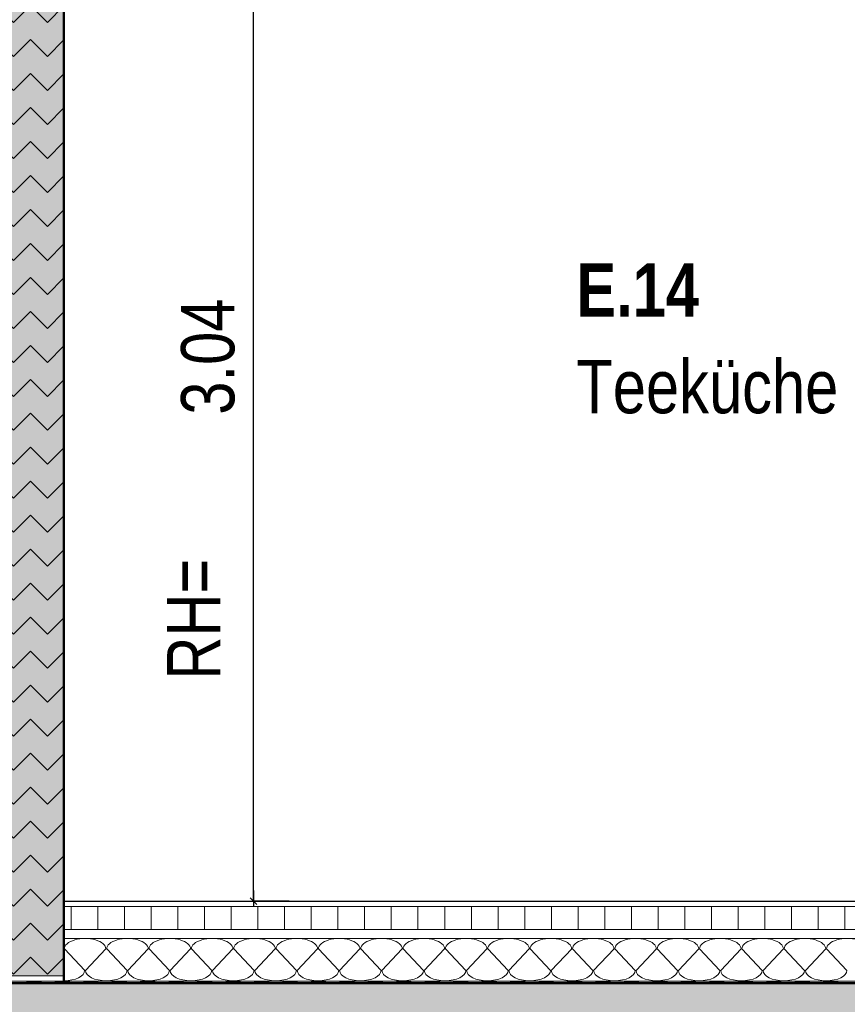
# Model space of a CAD drawing. Header units: metres. Extents: x 1316.5 to 1415.3, y -94.1 to -52.
# Tile 209 of 256: x 1373.1 to 1375.4, y -62.5 to -59.7. Entities that reach past the tile are written whole.
import ezdxf

# ---------------------------------------------------------------- set-up
doc = ezdxf.new("R2010")
doc.units = ezdxf.units.M
doc.header["$PDMODE"] = 65
doc.linetypes.add('AUSGEZOGEN', pattern=[0])
for name, color, linetype, lineweight in [('XR$11$Design', 4, 'AUSGEZOGEN', 13), ('XR$11$Türen', 3, 'AUSGEZOGEN', 18), ('XR$11$Wand', 1, 'AUSGEZOGEN', 50), ('XR$12$Maßlinie 1_50', 7, 'AUSGEZOGEN', 25), ('XR$12$Text 1_100', 3, 'AUSGEZOGEN', 18), ('XR$13$Design', 4, 'AUSGEZOGEN', 13), ('XR$13$Muster', 4, 'AUSGEZOGEN', 13), ('XR$13$Schraffur', 4, 'AUSGEZOGEN', 13), ('XR$13$Wand', 1, 'AUSGEZOGEN', 50), ('XR$14$STANDARD_1', 7, 'AUSGEZOGEN', 25)]:
    doc.layers.add(name, color=color, linetype=linetype, lineweight=lineweight)
doc.styles.add('ARIAL', font='arial.ttf')
doc.dimstyles.new('DIMSTYLE_49', dxfattribs={"dimtxt": 0.15, "dimasz": 0.03, "dimexe": 0, "dimexo": 0, "dimgap": 0.075, "dimtad": 2, "dimrnd": 0.005, "dimzin": 4, "dimdsep": 46, "dimtxsty": 'ARIAL', "dimblk1": 'ALL_ML_STRICH', "dimblk2": 'ALL_ML_STRICH', "dimsah": 1, "dimcen": 0, "dimclrd": 3, "dimclre": 3, "dimclrt": 3, "dimadec": 0, "dimazin": 0, "dimtfac": 1, "dimtdec": 0, "dimtix": 1, "dimtmove": 2, "dimatfit": 3, "dimfxl": 0, "dimtzin": 0, "dimlwd": 0, "dimlwe": 25, "dimarcsym": 0})
doc.dimstyles.new('DIMSTYLE_54', dxfattribs={"dimtxt": 0.125, "dimasz": 0.15, "dimexe": 0, "dimexo": 0, "dimgap": 0.0625, "dimtad": 2, "dimrnd": 0.005, "dimzin": 4, "dimdsep": 46, "dimtxsty": 'ARIAL', "dimblk1": 'ALL_ML_KREIS', "dimblk2": 'ALL_ML_KREIS', "dimsah": 1, "dimcen": 0, "dimclrd": 3, "dimclre": 3, "dimclrt": 3, "dimadec": 0, "dimazin": 0, "dimtfac": 1, "dimtdec": 0, "dimtix": 1, "dimtmove": 2, "dimatfit": 3, "dimfxl": 0, "dimtzin": 0, "dimlwd": 0, "dimlwe": 25, "dimarcsym": 0})
doc.dimstyles.new('DIMSTYLE_55', dxfattribs={"dimtxt": 0.125, "dimasz": 0.15, "dimexe": 0, "dimexo": 0, "dimgap": 0.0625, "dimtad": 2, "dimdec": 1, "dimlfac": 100, "dimrnd": 0.5, "dimzin": 4, "dimdsep": 46, "dimtxsty": 'ARIAL', "dimblk1": 'ALL_ML_KREIS', "dimblk2": 'ALL_ML_KREIS', "dimsah": 1, "dimcen": 0, "dimclrd": 3, "dimclre": 3, "dimclrt": 3, "dimadec": 0, "dimazin": 0, "dimtfac": 1, "dimtdec": 0, "dimtix": 1, "dimtmove": 2, "dimatfit": 3, "dimfxl": 0, "dimtvp": 1.2, "dimtzin": 0, "dimlwd": 0, "dimlwe": 25, "dimarcsym": 0})
doc.dimstyles.new('DIMSTYLE_59', dxfattribs={"dimtxt": 0.175, "dimasz": 0.15, "dimexe": 0, "dimexo": 0, "dimgap": 0.0875, "dimtad": 2, "dimrnd": 0.005, "dimzin": 4, "dimdsep": 46, "dimtxsty": 'ARIAL', "dimblk1": 'ALL_ML_KREIS', "dimblk2": 'ALL_ML_KREIS', "dimsah": 1, "dimcen": 0, "dimclrd": 3, "dimclre": 3, "dimclrt": 3, "dimadec": 0, "dimazin": 0, "dimtfac": 1, "dimtdec": 0, "dimtix": 1, "dimtmove": 2, "dimatfit": 3, "dimfxl": 0, "dimtzin": 0, "dimlwd": 0, "dimlwe": 25, "dimarcsym": 0})

# ---------------------------------------------------------------- blocks, each defined once
blk = doc.blocks.new('MUSTERELEMENT_74')
at = {"layer": 'XR$11$Design', "color": 4, "linetype": 'AUSGEZOGEN', "lineweight": 13, "transparency": 33554687}
for p, q in [((1373.0458, -62.4497), (1373.1258, -62.4497)), ((1373.0458, -62.4547), (1373.1258, -62.4547)), ((1373.1258, -62.4497), (1373.2057, -62.4497)), ((1373.1258, -62.4497), (1373.1258, -62.4547)), ((1373.1258, -62.4497), (1373.1258, -62.4547)), ((1373.1258, -62.4507), (1373.1657, -62.4507)), ((1373.1258, -62.4517), (1373.1657, -62.4517)), ((1373.1258, -62.4527), (1373.1657, -62.4527)), ((1373.1258, -62.4537), (1373.1657, -62.4537)), ((1373.1258, -62.4547), (1373.2057, -62.4547)), ((1373.1657, -62.4497), (1373.1657, -62.4547)), ((1373.2057, -62.4497), (1373.2857, -62.4497)), ((1373.2057, -62.4497), (1373.2057, -62.4547)), ((1373.2057, -62.4497), (1373.2057, -62.4547)), ((1373.2057, -62.4507), (1373.2457, -62.4507)), ((1373.2057, -62.4517), (1373.2457, -62.4517)), ((1373.2057, -62.4527), (1373.2457, -62.4527)), ((1373.2057, -62.4537), (1373.2457, -62.4537)), ((1373.2057, -62.4547), (1373.2857, -62.4547)), ((1373.2457, -62.4497), (1373.2457, -62.4547)), ((1373.2857, -62.4497), (1373.3657, -62.4497)), ((1373.2857, -62.4497), (1373.2857, -62.4547)), ((1373.2857, -62.4497), (1373.2857, -62.4547)), ((1373.2857, -62.4507), (1373.3257, -62.4507)), ((1373.2857, -62.4517), (1373.3257, -62.4517)), ((1373.2857, -62.4527), (1373.3257, -62.4527)), ((1373.2857, -62.4537), (1373.3257, -62.4537)), ((1373.2857, -62.4547), (1373.3657, -62.4547)), ((1373.3257, -62.4497), (1373.3257, -62.4547)), ((1373.3657, -62.4497), (1373.4456, -62.4497)), ((1373.3657, -62.4497), (1373.3657, -62.4547)), ((1373.3657, -62.4497), (1373.3657, -62.4547)), ((1373.3657, -62.4507), (1373.4057, -62.4507)), ((1373.3657, -62.4517), (1373.4057, -62.4517)), ((1373.3657, -62.4527), (1373.4057, -62.4527)), ((1373.3657, -62.4537), (1373.4057, -62.4537)), ((1373.3657, -62.4547), (1373.4456, -62.4547)), ((1373.4057, -62.4497), (1373.4057, -62.4547)), ((1373.4456, -62.4497), (1373.5256, -62.4497)), ((1373.4456, -62.4497), (1373.4456, -62.4547)), ((1373.4456, -62.4497), (1373.4456, -62.4547)), ((1373.4456, -62.4507), (1373.4856, -62.4507)), ((1373.4456, -62.4517), (1373.4856, -62.4517)), ((1373.4456, -62.4527), (1373.4856, -62.4527)), ((1373.4456, -62.4537), (1373.4856, -62.4537)), ((1373.4456, -62.4547), (1373.5256, -62.4547)), ((1373.4856, -62.4497), (1373.4856, -62.4547)), ((1373.5256, -62.4497), (1373.6056, -62.4497)), ((1373.5256, -62.4497), (1373.5256, -62.4547)), ((1373.5256, -62.4497), (1373.5256, -62.4547)), ((1373.5256, -62.4507), (1373.5656, -62.4507)), ((1373.5256, -62.4517), (1373.5656, -62.4517)), ((1373.5256, -62.4527), (1373.5656, -62.4527)), ((1373.5256, -62.4537), (1373.5656, -62.4537)), ((1373.5256, -62.4547), (1373.6056, -62.4547)), ((1373.5656, -62.4497), (1373.5656, -62.4547)), ((1373.6056, -62.4497), (1373.6856, -62.4497)), ((1373.6056, -62.4497), (1373.6056, -62.4547)), ((1373.6056, -62.4497), (1373.6056, -62.4547)), ((1373.6056, -62.4507), (1373.6456, -62.4507)), ((1373.6056, -62.4517), (1373.6456, -62.4517)), ((1373.6056, -62.4527), (1373.6456, -62.4527)), ((1373.6056, -62.4537), (1373.6456, -62.4537)), ((1373.6056, -62.4547), (1373.6856, -62.4547)), ((1373.6456, -62.4497), (1373.6456, -62.4547)), ((1373.6856, -62.4497), (1373.7655, -62.4497)), ((1373.6856, -62.4497), (1373.6856, -62.4547)), ((1373.6856, -62.4497), (1373.6856, -62.4547)), ((1373.6856, -62.4507), (1373.7255, -62.4507)), ((1373.6856, -62.4517), (1373.7255, -62.4517)), ((1373.6856, -62.4527), (1373.7255, -62.4527)), ((1373.6856, -62.4537), (1373.7255, -62.4537)), ((1373.6856, -62.4547), (1373.7655, -62.4547)), ((1373.7255, -62.4497), (1373.7255, -62.4547)), ((1373.7655, -62.4497), (1373.8455, -62.4497)), ((1373.7655, -62.4497), (1373.7655, -62.4547)), ((1373.7655, -62.4497), (1373.7655, -62.4547)), ((1373.7655, -62.4507), (1373.8055, -62.4507)), ((1373.7655, -62.4517), (1373.8055, -62.4517)), ((1373.7655, -62.4527), (1373.8055, -62.4527)), ((1373.7655, -62.4537), (1373.8055, -62.4537)), ((1373.7655, -62.4547), (1373.8455, -62.4547)), ((1373.8055, -62.4497), (1373.8055, -62.4547)), ((1373.8455, -62.4497), (1373.9255, -62.4497)), ((1373.8455, -62.4497), (1373.8455, -62.4547)), ((1373.8455, -62.4497), (1373.8455, -62.4547)), ((1373.8455, -62.4507), (1373.8855, -62.4507)), ((1373.8455, -62.4517), (1373.8855, -62.4517)), ((1373.8455, -62.4527), (1373.8855, -62.4527)), ((1373.8455, -62.4537), (1373.8855, -62.4537)), ((1373.8455, -62.4547), (1373.9255, -62.4547)), ((1373.8855, -62.4497), (1373.8855, -62.4547)), ((1373.9255, -62.4497), (1374.0054, -62.4497)), ((1373.9255, -62.4497), (1373.9255, -62.4547)), ((1373.9255, -62.4497), (1373.9255, -62.4547)), ((1373.9255, -62.4507), (1373.9655, -62.4507)), ((1373.9255, -62.4517), (1373.9655, -62.4517)), ((1373.9255, -62.4527), (1373.9655, -62.4527)), ((1373.9255, -62.4537), (1373.9655, -62.4537)), ((1373.9255, -62.4547), (1374.0054, -62.4547)), ((1373.9655, -62.4497), (1373.9655, -62.4547)), ((1374.0054, -62.4497), (1374.0854, -62.4497)), ((1374.0054, -62.4497), (1374.0054, -62.4547)), ((1374.0054, -62.4497), (1374.0054, -62.4547)), ((1374.0054, -62.4507), (1374.0454, -62.4507)), ((1374.0054, -62.4517), (1374.0454, -62.4517)), ((1374.0054, -62.4527), (1374.0454, -62.4527)), ((1374.0054, -62.4537), (1374.0454, -62.4537)), ((1374.0054, -62.4547), (1374.0854, -62.4547)), ((1374.0454, -62.4497), (1374.0454, -62.4547)), ((1374.0854, -62.4497), (1374.1654, -62.4497)), ((1374.0854, -62.4497), (1374.0854, -62.4547)), ((1374.0854, -62.4497), (1374.0854, -62.4547)), ((1374.0854, -62.4507), (1374.1254, -62.4507)), ((1374.0854, -62.4517), (1374.1254, -62.4517)), ((1374.0854, -62.4527), (1374.1254, -62.4527)), ((1374.0854, -62.4537), (1374.1254, -62.4537)), ((1374.0854, -62.4547), (1374.1654, -62.4547)), ((1374.1254, -62.4497), (1374.1254, -62.4547)), ((1374.1654, -62.4497), (1374.2454, -62.4497)), ((1374.1654, -62.4497), (1374.1654, -62.4547)), ((1374.1654, -62.4497), (1374.1654, -62.4547)), ((1374.1654, -62.4507), (1374.2054, -62.4507)), ((1374.1654, -62.4517), (1374.2054, -62.4517)), ((1374.1654, -62.4527), (1374.2054, -62.4527)), ((1374.1654, -62.4537), (1374.2054, -62.4537)), ((1374.1654, -62.4547), (1374.2454, -62.4547)), ((1374.2054, -62.4497), (1374.2054, -62.4547)), ((1374.2454, -62.4497), (1374.3253, -62.4497)), ((1374.2454, -62.4497), (1374.2454, -62.4547)), ((1374.2454, -62.4497), (1374.2454, -62.4547)), ((1374.2454, -62.4507), (1374.2853, -62.4507)), ((1374.2454, -62.4517), (1374.2853, -62.4517)), ((1374.2454, -62.4527), (1374.2853, -62.4527)), ((1374.2454, -62.4537), (1374.2853, -62.4537)), ((1374.2454, -62.4547), (1374.3253, -62.4547)), ((1374.2853, -62.4497), (1374.2853, -62.4547)), ((1374.3253, -62.4497), (1374.4053, -62.4497)), ((1374.3253, -62.4497), (1374.3253, -62.4547)), ((1374.3253, -62.4497), (1374.3253, -62.4547)), ((1374.3253, -62.4507), (1374.3653, -62.4507)), ((1374.3253, -62.4517), (1374.3653, -62.4517)), ((1374.3253, -62.4527), (1374.3653, -62.4527)), ((1374.3253, -62.4537), (1374.3653, -62.4537)), ((1374.3253, -62.4547), (1374.4053, -62.4547)), ((1374.3653, -62.4497), (1374.3653, -62.4547)), ((1374.4053, -62.4497), (1374.4853, -62.4497)), ((1374.4053, -62.4497), (1374.4053, -62.4547)), ((1374.4053, -62.4497), (1374.4053, -62.4547)), ((1374.4053, -62.4507), (1374.4453, -62.4507)), ((1374.4053, -62.4517), (1374.4453, -62.4517)), ((1374.4053, -62.4527), (1374.4453, -62.4527)), ((1374.4053, -62.4537), (1374.4453, -62.4537)), ((1374.4053, -62.4547), (1374.4853, -62.4547)), ((1374.4453, -62.4497), (1374.4453, -62.4547)), ((1374.4853, -62.4497), (1374.5652, -62.4497)), ((1374.4853, -62.4497), (1374.4853, -62.4547)), ((1374.4853, -62.4497), (1374.4853, -62.4547)), ((1374.4853, -62.4507), (1374.5252, -62.4507)), ((1374.4853, -62.4517), (1374.5252, -62.4517)), ((1374.4853, -62.4527), (1374.5252, -62.4527)), ((1374.4853, -62.4537), (1374.5252, -62.4537)), ((1374.4853, -62.4547), (1374.5652, -62.4547)), ((1374.5252, -62.4497), (1374.5252, -62.4547)), ((1374.5652, -62.4497), (1374.6452, -62.4497)), ((1374.5652, -62.4497), (1374.5652, -62.4547)), ((1374.5652, -62.4497), (1374.5652, -62.4547)), ((1374.5652, -62.4507), (1374.6052, -62.4507)), ((1374.5652, -62.4517), (1374.6052, -62.4517)), ((1374.5652, -62.4527), (1374.6052, -62.4527)), ((1374.5652, -62.4537), (1374.6052, -62.4537)), ((1374.5652, -62.4547), (1374.6452, -62.4547)), ((1374.6052, -62.4497), (1374.6052, -62.4547)), ((1374.6452, -62.4497), (1374.7252, -62.4497)), ((1374.6452, -62.4497), (1374.6452, -62.4547)), ((1374.6452, -62.4497), (1374.6452, -62.4547)), ((1374.6452, -62.4507), (1374.6852, -62.4507)), ((1374.6452, -62.4517), (1374.6852, -62.4517)), ((1374.6452, -62.4527), (1374.6852, -62.4527)), ((1374.6452, -62.4537), (1374.6852, -62.4537)), ((1374.6452, -62.4547), (1374.7252, -62.4547)), ((1374.6852, -62.4497), (1374.6852, -62.4547)), ((1374.7252, -62.4497), (1374.8051, -62.4497)), ((1374.7252, -62.4497), (1374.7252, -62.4547)), ((1374.7252, -62.4497), (1374.7252, -62.4547)), ((1374.7252, -62.4507), (1374.7652, -62.4507)), ((1374.7252, -62.4517), (1374.7652, -62.4517)), ((1374.7252, -62.4527), (1374.7652, -62.4527)), ((1374.7252, -62.4537), (1374.7652, -62.4537)), ((1374.7252, -62.4547), (1374.8051, -62.4547)), ((1374.7652, -62.4497), (1374.7652, -62.4547)), ((1374.8051, -62.4497), (1374.8851, -62.4497)), ((1374.8051, -62.4497), (1374.8051, -62.4547)), ((1374.8051, -62.4497), (1374.8051, -62.4547)), ((1374.8051, -62.4507), (1374.8451, -62.4507)), ((1374.8051, -62.4517), (1374.8451, -62.4517)), ((1374.8051, -62.4527), (1374.8451, -62.4527)), ((1374.8051, -62.4537), (1374.8451, -62.4537)), ((1374.8051, -62.4547), (1374.8851, -62.4547)), ((1374.8451, -62.4497), (1374.8451, -62.4547)), ((1374.8851, -62.4497), (1374.9651, -62.4497)), ((1374.8851, -62.4497), (1374.8851, -62.4547)), ((1374.8851, -62.4497), (1374.8851, -62.4547)), ((1374.8851, -62.4507), (1374.9251, -62.4507)), ((1374.8851, -62.4517), (1374.9251, -62.4517)), ((1374.8851, -62.4527), (1374.9251, -62.4527)), ((1374.8851, -62.4537), (1374.9251, -62.4537)), ((1374.8851, -62.4547), (1374.9651, -62.4547)), ((1374.9251, -62.4497), (1374.9251, -62.4547)), ((1374.9651, -62.4497), (1375.0451, -62.4497)), ((1374.9651, -62.4497), (1374.9651, -62.4547)), ((1374.9651, -62.4497), (1374.9651, -62.4547)), ((1374.9651, -62.4507), (1375.0051, -62.4507)), ((1374.9651, -62.4517), (1375.0051, -62.4517)), ((1374.9651, -62.4527), (1375.0051, -62.4527)), ((1374.9651, -62.4537), (1375.0051, -62.4537)), ((1374.9651, -62.4547), (1375.0451, -62.4547)), ((1375.0051, -62.4497), (1375.0051, -62.4547)), ((1375.0451, -62.4497), (1375.125, -62.4497)), ((1375.0451, -62.4497), (1375.0451, -62.4547)), ((1375.0451, -62.4497), (1375.0451, -62.4547)), ((1375.0451, -62.4507), (1375.085, -62.4507)), ((1375.0451, -62.4517), (1375.085, -62.4517)), ((1375.0451, -62.4527), (1375.085, -62.4527)), ((1375.0451, -62.4537), (1375.085, -62.4537)), ((1375.0451, -62.4547), (1375.125, -62.4547)), ((1375.085, -62.4497), (1375.085, -62.4547)), ((1375.125, -62.4497), (1375.205, -62.4497)), ((1375.125, -62.4497), (1375.125, -62.4547)), ((1375.125, -62.4497), (1375.125, -62.4547)), ((1375.125, -62.4507), (1375.165, -62.4507)), ((1375.125, -62.4517), (1375.165, -62.4517)), ((1375.125, -62.4527), (1375.165, -62.4527)), ((1375.125, -62.4537), (1375.165, -62.4537)), ((1375.125, -62.4547), (1375.205, -62.4547)), ((1375.165, -62.4497), (1375.165, -62.4547)), ((1375.205, -62.4497), (1375.285, -62.4497)), ((1375.205, -62.4497), (1375.205, -62.4547)), ((1375.205, -62.4497), (1375.205, -62.4547)), ((1375.205, -62.4507), (1375.245, -62.4507)), ((1375.205, -62.4517), (1375.245, -62.4517)), ((1375.205, -62.4527), (1375.245, -62.4527)), ((1375.205, -62.4537), (1375.245, -62.4537)), ((1375.205, -62.4547), (1375.285, -62.4547)), ((1375.245, -62.4497), (1375.245, -62.4547)), ((1375.285, -62.4497), (1375.3649, -62.4497)), ((1375.285, -62.4497), (1375.285, -62.4547)), ((1375.285, -62.4497), (1375.285, -62.4547)), ((1375.285, -62.4507), (1375.325, -62.4507)), ((1375.285, -62.4517), (1375.325, -62.4517)), ((1375.285, -62.4527), (1375.325, -62.4527)), ((1375.285, -62.4537), (1375.325, -62.4537)), ((1375.285, -62.4547), (1375.3649, -62.4547)), ((1375.325, -62.4497), (1375.325, -62.4547)), ((1375.3649, -62.4497), (1375.4449, -62.4497)), ((1375.3649, -62.4497), (1375.3649, -62.4547)), ((1375.3649, -62.4497), (1375.3649, -62.4547)), ((1375.3649, -62.4507), (1375.4049, -62.4507)), ((1375.3649, -62.4517), (1375.4049, -62.4517)), ((1375.3649, -62.4527), (1375.4049, -62.4527)), ((1375.3649, -62.4537), (1375.4049, -62.4537)), ((1375.3649, -62.4547), (1375.4449, -62.4547)), ((1375.4049, -62.4497), (1375.4049, -62.4547))]:
    blk.add_line(p, q, dxfattribs=at)
blk = doc.blocks.new('ALL_ML_STRICH')
at = {"color": 0, "linetype": 'ByBlock', "lineweight": -2}
for p, q in [((-1, 0), (0.5, 0)), ((-0.3, -0.3), (0.3, 0.3)), ((0, -0.5), (0, 0.5))]:
    blk.add_line(p, q, dxfattribs=at)
blk = doc.blocks.new('*D758')
at = {"layer": 'DEFPOINTS', "color": 3, "linetype": 'AUSGEZOGEN', "lineweight": 25, "transparency": 33554687}
for p in [(1375.184, -59.1851), (1373.7629, -62.2251), (1375.2971, -62.2251)]:
    blk.add_point(p, dxfattribs=at)
at = {"layer": 'XR$12$Maßlinie 1_50', "color": 3, "linetype": 'AUSGEZOGEN', "lineweight": -2, "transparency": 33554687}
for p, q in [((1373.8629, -59.1851), (1373.7629, -59.1851)), ((1373.7629, -62.2251), (1373.7629, -59.1851)), ((1373.8629, -62.2251), (1373.7629, -62.2251))]:
    blk.add_line(p, q, dxfattribs=at)
at = {"layer": 'XR$12$Maßlinie 1_50', "color": 3, "linetype": 'AUSGEZOGEN', "lineweight": 25, "transparency": 33554687, "xscale": 0.03000000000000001, "yscale": 0.03000000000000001, "zscale": 0.03000000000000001}
for p, rotation in [((1373.7629, -59.1851), 90), ((1373.7629, -62.2251), 270)]:
    blk.add_blockref('ALL_ML_STRICH', p, dxfattribs=dict(at, rotation=rotation))
at = {"layer": 'XR$12$Maßlinie 1_50', "color": 3, "linetype": 'AUSGEZOGEN', "lineweight": 25, "transparency": 33554687, "insert": (1373.6352, -60.6961), "char_height": 0.15, "width": 0.48, "attachment_point": 5, "rotation": 90, "style": 'ARIAL'}
blk.add_mtext('\\W0.80;\\A1;{\\A1;{3.04\\H0.099000;\\S^ ;}}', dxfattribs=at)
blk = doc.blocks.new('ALL_ML_KREIS')
at = {"color": 0, "linetype": 'ByBlock', "lineweight": -2}
for p, q in [((0, -0.5), (0, 0.5)), ((-1, 0), (0.5, 0))]:
    blk.add_line(p, q, dxfattribs=at)
blk.add_circle((0, 0), 0.15, dxfattribs=at)
blk = doc.blocks.new('*D765')
at = {"layer": 'DEFPOINTS', "color": 3, "linetype": 'AUSGEZOGEN', "lineweight": 25, "transparency": 33554687}
for p in [(1361.1501, -55.5733), (1388.4801, -60.4577), (1361.1501, -64.661)]:
    blk.add_point(p, dxfattribs=at)
at = {"layer": 'XR$12$Maßlinie 1_50', "color": 3, "linetype": 'AUSGEZOGEN', "lineweight": -2, "transparency": 33554687}
for p, q in [((1361.1501, -64.361), (1361.1501, -64.661)), ((1388.4801, -64.361), (1388.4801, -64.661)), ((1361.1501, -64.661), (1388.4801, -64.661))]:
    blk.add_line(p, q, dxfattribs=at)
at = {"layer": 'XR$12$Maßlinie 1_50', "color": 3, "linetype": 'AUSGEZOGEN', "lineweight": 25, "transparency": 33554687, "xscale": 0.15, "yscale": 0.15, "zscale": 0.15, "rotation": 180}
blk.add_blockref('ALL_ML_KREIS', (1361.1501, -64.661), dxfattribs=at)
at = {"layer": 'XR$12$Maßlinie 1_50', "color": 3, "linetype": 'AUSGEZOGEN', "lineweight": 25, "transparency": 33554687, "xscale": 0.15, "yscale": 0.15, "zscale": 0.15}
blk.add_blockref('ALL_ML_KREIS', (1388.4801, -64.661), dxfattribs=at)
at = {"layer": 'XR$12$Maßlinie 1_50', "color": 3, "linetype": 'AUSGEZOGEN', "lineweight": 25, "transparency": 33554687, "insert": (1374.8194, -64.5463), "char_height": 0.125, "width": 0.625, "attachment_point": 5, "style": 'ARIAL'}
blk.add_mtext('\\A1;{\\A1;{27.33\\H0.082500;\\S^ ;}}', dxfattribs=at)
blk = doc.blocks.new('*D778')
at = {"layer": 'DEFPOINTS', "color": 3, "linetype": 'AUSGEZOGEN', "lineweight": 25, "transparency": 33554687}
for p in [(1373.2301, -58.6371), (1372.9901, -59.7307), (1372.9901, -64.0607)]:
    blk.add_point(p, dxfattribs=at)
at = {"layer": 'XR$12$Maßlinie 1_50', "color": 3, "linetype": 'AUSGEZOGEN', "lineweight": -2, "transparency": 33554687}
for p, q in [((1372.9901, -63.7607), (1372.9901, -64.0607)), ((1373.2301, -63.7607), (1373.2301, -64.0607)), ((1372.9901, -64.0607), (1373.2301, -64.0607))]:
    blk.add_line(p, q, dxfattribs=at)
at = {"layer": 'XR$12$Maßlinie 1_50', "color": 3, "linetype": 'AUSGEZOGEN', "lineweight": 25, "transparency": 33554687, "xscale": 0.15, "yscale": 0.15, "zscale": 0.15, "rotation": 180}
blk.add_blockref('ALL_ML_KREIS', (1372.9901, -64.0607), dxfattribs=at)
at = {"layer": 'XR$12$Maßlinie 1_50', "color": 3, "linetype": 'AUSGEZOGEN', "lineweight": 25, "transparency": 33554687, "xscale": 0.15, "yscale": 0.15, "zscale": 0.15}
blk.add_blockref('ALL_ML_KREIS', (1373.2301, -64.0607), dxfattribs=at)
at = {"layer": 'XR$12$Maßlinie 1_50', "color": 3, "linetype": 'AUSGEZOGEN', "lineweight": 25, "transparency": 33554687, "insert": (1373.1047, -63.9482), "char_height": 0.125, "width": 0.5, "attachment_point": 5, "style": 'ARIAL'}
blk.add_mtext('\\A1;{\\A1;{24\\H0.082500;\\S^ ;}}', dxfattribs=at)
blk = doc.blocks.new('*D779')
at = {"layer": 'DEFPOINTS', "color": 3, "linetype": 'AUSGEZOGEN', "lineweight": 25, "transparency": 33554687}
for p in [(1377.9901, -58.286), (1373.2301, -58.6371), (1373.2301, -64.0607)]:
    blk.add_point(p, dxfattribs=at)
at = {"layer": 'XR$12$Maßlinie 1_50', "color": 3, "linetype": 'AUSGEZOGEN', "lineweight": -2, "transparency": 33554687}
for p, q in [((1373.2301, -63.7607), (1373.2301, -64.0607)), ((1377.9901, -63.7607), (1377.9901, -64.0607)), ((1373.2301, -64.0607), (1377.9901, -64.0607))]:
    blk.add_line(p, q, dxfattribs=at)
at = {"layer": 'XR$12$Maßlinie 1_50', "color": 3, "linetype": 'AUSGEZOGEN', "lineweight": 25, "transparency": 33554687, "xscale": 0.15, "yscale": 0.15, "zscale": 0.15, "rotation": 180}
blk.add_blockref('ALL_ML_KREIS', (1373.2301, -64.0607), dxfattribs=at)
at = {"layer": 'XR$12$Maßlinie 1_50', "color": 3, "linetype": 'AUSGEZOGEN', "lineweight": 25, "transparency": 33554687, "xscale": 0.15, "yscale": 0.15, "zscale": 0.15}
blk.add_blockref('ALL_ML_KREIS', (1377.9901, -64.0607), dxfattribs=at)
at = {"layer": 'XR$12$Maßlinie 1_50', "color": 3, "linetype": 'AUSGEZOGEN', "lineweight": 25, "transparency": 33554687, "insert": (1375.6192, -63.9461), "char_height": 0.125, "width": 0.5, "attachment_point": 5, "style": 'ARIAL'}
blk.add_mtext('\\A1;{\\A1;{4.76\\H0.082500;\\S^ ;}}', dxfattribs=at)
blk = doc.blocks.new('*D795')
at = {"layer": 'DEFPOINTS', "color": 3, "linetype": 'AUSGEZOGEN', "lineweight": 25, "transparency": 33554687}
for p in [(1388.4801, -59.7858), (1342.7701, -60.2158), (1342.7701, -65.2751)]:
    blk.add_point(p, dxfattribs=at)
at = {"layer": 'XR$12$Maßlinie 1_50', "color": 3, "linetype": 'AUSGEZOGEN', "lineweight": -2, "transparency": 33554687}
for p, q in [((1342.7701, -64.9751), (1342.7701, -65.2751)), ((1388.4801, -64.9751), (1388.4801, -65.2751)), ((1342.7701, -65.2751), (1388.4801, -65.2751))]:
    blk.add_line(p, q, dxfattribs=at)
at = {"layer": 'XR$12$Maßlinie 1_50', "color": 3, "linetype": 'AUSGEZOGEN', "lineweight": 25, "transparency": 33554687, "xscale": 0.15, "yscale": 0.15, "zscale": 0.15, "rotation": 180}
blk.add_blockref('ALL_ML_KREIS', (1342.7701, -65.2751), dxfattribs=at)
at = {"layer": 'XR$12$Maßlinie 1_50', "color": 3, "linetype": 'AUSGEZOGEN', "lineweight": 25, "transparency": 33554687, "xscale": 0.15, "yscale": 0.15, "zscale": 0.15}
blk.add_blockref('ALL_ML_KREIS', (1388.4801, -65.2751), dxfattribs=at)
at = {"layer": 'XR$12$Maßlinie 1_50', "color": 3, "linetype": 'AUSGEZOGEN', "lineweight": 25, "transparency": 33554687, "insert": (1365.6454, -65.1346), "char_height": 0.175, "width": 0.875, "attachment_point": 5, "style": 'ARIAL'}
blk.add_mtext('\\A1;{\\fArial|i0|b1;\\A1;{45.71\\H0.115500;\\S^ ;}}', dxfattribs=at)
blk = doc.blocks.new('MUSTERELEMENT_92')
at = {"layer": 'XR$13$Design', "color": 4, "linetype": 'AUSGEZOGEN', "lineweight": 13, "transparency": 33554687}
for p, q in [((1373.2313, -62.3594), (1373.2885, -62.4194)), ((1373.2908, -62.4194), (1373.348, -62.3594)), ((1373.3503, -62.3594), (1373.4075, -62.4194)), ((1373.4098, -62.4194), (1373.467, -62.3594)), ((1373.4693, -62.3594), (1373.5265, -62.4194)), ((1373.5288, -62.4194), (1373.586, -62.3594)), ((1373.5883, -62.3594), (1373.6455, -62.4194)), ((1373.6478, -62.4194), (1373.705, -62.3594)), ((1373.7073, -62.3594), (1373.7645, -62.4194)), ((1373.7668, -62.4194), (1373.824, -62.3594)), ((1373.8263, -62.3594), (1373.8835, -62.4194)), ((1373.8858, -62.4194), (1373.943, -62.3594)), ((1373.9453, -62.3594), (1374.0025, -62.4194)), ((1374.0048, -62.4194), (1374.062, -62.3594)), ((1374.0643, -62.3594), (1374.1215, -62.4194)), ((1374.1238, -62.4194), (1374.181, -62.3594)), ((1374.1833, -62.3594), (1374.2405, -62.4194)), ((1374.2428, -62.4194), (1374.3, -62.3594)), ((1374.3023, -62.3594), (1374.3595, -62.4194)), ((1374.3618, -62.4194), (1374.419, -62.3594)), ((1374.4213, -62.3594), (1374.4785, -62.4194)), ((1374.4808, -62.4194), (1374.538, -62.3594)), ((1374.5403, -62.3594), (1374.5975, -62.4194)), ((1374.5998, -62.4194), (1374.657, -62.3594)), ((1374.6593, -62.3594), (1374.7165, -62.4194)), ((1374.7188, -62.4194), (1374.776, -62.3594)), ((1374.7783, -62.3594), (1374.8355, -62.4194)), ((1374.8378, -62.4194), (1374.895, -62.3594)), ((1374.8973, -62.3594), (1374.9545, -62.4194)), ((1374.9568, -62.4194), (1375.014, -62.3594)), ((1375.0163, -62.3594), (1375.0735, -62.4194)), ((1375.0758, -62.4194), (1375.133, -62.3594)), ((1375.1353, -62.3594), (1375.1925, -62.4194)), ((1375.1948, -62.4194), (1375.252, -62.3594)), ((1375.2543, -62.3594), (1375.3115, -62.4194)), ((1375.3138, -62.4194), (1375.371, -62.3594)), ((1375.3733, -62.3594), (1375.4305, -62.4194))]:
    blk.add_line(p, q, dxfattribs=at)
for centre, start_param, end_param in [((1373.2896, -62.3594), 0, 3.141593), ((1373.4086, -62.3594), 0, 3.141593), ((1373.5276, -62.3594), 0, 3.141593), ((1373.6466, -62.3594), 0, 3.141593), ((1373.7656, -62.3594), 0, 3.141593), ((1373.8846, -62.3594), 0, 3.141593), ((1374.0036, -62.3594), 0, 3.141593), ((1374.1226, -62.3594), 0, 3.141593), ((1374.2416, -62.3594), 0, 3.141593), ((1374.3606, -62.3594), 0, 3.141593), ((1374.4796, -62.3594), 0, 3.141593), ((1374.5986, -62.3594), 0, 3.141593), ((1374.7176, -62.3594), 0, 3.141593), ((1374.8366, -62.3594), 0, 3.141593), ((1374.9556, -62.3594), 0, 3.141593), ((1375.0746, -62.3594), 0, 3.141593), ((1375.1936, -62.3594), 0, 3.141593), ((1375.3126, -62.3594), 0, 3.141593), ((1375.4316, -62.3594), 0, 3.141593), ((1373.2301, -62.4194), 4.712389, 6.283185), ((1373.3491, -62.4194), 3.141593, 4.712389), ((1373.3491, -62.4194), 4.712389, 6.283185), ((1373.4681, -62.4194), 3.141593, 4.712389), ((1373.4681, -62.4194), 4.712389, 6.283185), ((1373.5871, -62.4194), 3.141593, 4.712389), ((1373.5871, -62.4194), 4.712389, 6.283185), ((1373.7061, -62.4194), 3.141593, 4.712389), ((1373.7061, -62.4194), 4.712389, 6.283185), ((1373.8251, -62.4194), 3.141593, 4.712389), ((1373.8251, -62.4194), 4.712389, 6.283185), ((1373.9441, -62.4194), 3.141593, 4.712389), ((1373.9441, -62.4194), 4.712389, 6.283185), ((1374.0631, -62.4194), 3.141593, 4.712389), ((1374.0631, -62.4194), 4.712389, 6.283185), ((1374.1821, -62.4194), 3.141593, 4.712389), ((1374.1821, -62.4194), 4.712389, 6.283185), ((1374.3011, -62.4194), 3.141593, 4.712389), ((1374.3011, -62.4194), 4.712389, 6.283185), ((1374.4201, -62.4194), 3.141593, 4.712389), ((1374.4201, -62.4194), 4.712389, 6.283185), ((1374.5391, -62.4194), 3.141593, 4.712389), ((1374.5391, -62.4194), 4.712389, 6.283185), ((1374.6581, -62.4194), 3.141593, 4.712389), ((1374.6581, -62.4194), 4.712389, 6.283185), ((1374.7771, -62.4194), 3.141593, 4.712389), ((1374.7771, -62.4194), 4.712389, 6.283185), ((1374.8961, -62.4194), 3.141593, 4.712389), ((1374.8961, -62.4194), 4.712389, 6.283185), ((1375.0151, -62.4194), 3.141593, 4.712389), ((1375.0151, -62.4194), 4.712389, 6.283185), ((1375.1341, -62.4194), 3.141593, 4.712389), ((1375.1341, -62.4194), 4.712389, 6.283185), ((1375.2531, -62.4194), 3.141593, 4.712389), ((1375.2531, -62.4194), 4.712389, 6.283185), ((1375.3721, -62.4194), 3.141593, 4.712389), ((1375.3721, -62.4194), 4.712389, 6.283185)]:
    blk.add_ellipse(centre, major_axis=(0.0583, 0), ratio=0.504202, start_param=start_param, end_param=end_param, dxfattribs=at)

msp = doc.modelspace()

# ---------------------------------------------------------------- hatches: boundary and pattern name
at = {"layer": 'XR$13$Muster', "linetype": 'AUSGEZOGEN', "lineweight": 13, "transparency": 33554687}
h = msp.add_hatch(dxfattribs=at)
h.set_pattern_fill('MUSTER', color=4, scale=0.0675, angle=45, style=0, pattern_type=2)
h.set_pattern_definition([(45, (-1e-17, 0.19092), (-7e-18, 0.0954594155), [0.0675, -0.0675]), (135, (-1e-17, 0.19092), (-0.0954594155, 7e-18), [0.0675, -0.0675])])
h.paths.add_polyline_path([(1373.2301, -58.6851), (1372.9901, -58.6851), (1372.9901, -62.4351), (1373.2301, -62.4351)], flags=0)
h = msp.add_hatch(dxfattribs=at)
h.set_pattern_fill('MUSTER', color=3, scale=0.09, angle=315, style=0, pattern_type=2)
h.set_pattern_definition([(315, (0.25456, -6e-17), (0.1272792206, -3e-17), [0.09, -0.09]), (45, (0.25456, -6e-17), (3e-17, 0.1272792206), [0.09, -0.09])])
h.paths.add_polyline_path([(1387.9801, -63.1051), (1388.4801, -63.1051), (1388.4801, -62.4551), (1361.1501, -62.4551), (1361.1501, -63.2251), (1361.7401, -63.2251), (1361.7401, -62.7051), (1387.9801, -62.7051)], flags=0)
at = {"layer": 'XR$13$Schraffur', "linetype": 'AUSGEZOGEN', "lineweight": 13, "transparency": 33554687}
h = msp.add_hatch(dxfattribs=at)
h.set_pattern_fill('SCHRAFFUR_1', color=4, scale=0.05, style=0, pattern_type=2)
h.set_pattern_definition([(90, (0, 0), (-0.15, 9e-18), []), (90, (-0.075, 9e-18), (-0.15, 9e-18), [])])
h.paths.add_polyline_path([(1373.2301, -62.2401), (1373.2301, -62.3051), (1377.9901, -62.3051), (1377.9901, -62.2401)], flags=0)
at = {"layer": 'XR$14$STANDARD_1', "linetype": 'AUSGEZOGEN', "lineweight": 13, "true_color": 0xffdd96, "transparency": 33554687}
msp.add_hatch(color=41, dxfattribs=at).paths.add_polyline_path([(1373.2301, -62.4351), (1373.2301, -58.6851), (1372.9901, -58.6851), (1372.9901, -62.4351)])

# ---------------------------------------------------------------- linework, layer by layer
at = {"layer": 'XR$11$Design', "color": 3, "linetype": 'AUSGEZOGEN', "lineweight": 25, "transparency": 33554687}
msp.add_line((1373.2301, -62.2251), (1377.9901, -62.2251), dxfattribs=at)
at = {"layer": 'XR$11$Design', "color": 3, "linetype": 'AUSGEZOGEN', "lineweight": 13, "transparency": 33554687}
for p, q in [((1373.2301, -62.2401), (1377.9901, -62.2401)), ((1373.2301, -62.3301), (1377.9901, -62.3301)), ((1361.1501, -62.4501), (1388.4801, -62.4501))]:
    msp.add_line(p, q, dxfattribs=at)
at = {"layer": 'XR$11$Türen', "color": 3, "linetype": 'AUSGEZOGEN', "lineweight": 13, "transparency": 33554687}
msp.add_line((1372.9901, -62.4351), (1373.2301, -62.4351), dxfattribs=at)
at = {"layer": 'XR$11$Wand', "color": 1, "linetype": 'AUSGEZOGEN', "lineweight": 50, "transparency": 33554687}
for p, q in [((1373.2301, -62.4551), (1373.2301, -58.6851)), ((1361.1501, -62.4551), (1388.4801, -62.4551))]:
    msp.add_line(p, q, dxfattribs=at)
at = {"layer": 'XR$13$Wand', "color": 4, "linetype": 'AUSGEZOGEN', "lineweight": 13, "transparency": 33554687}
msp.add_line((1373.2301, -62.3051), (1377.9901, -62.3051), dxfattribs=at)

# ---------------------------------------------------------------- block references
at = {"layer": 'XR$11$Design', "color": 4, "linetype": 'AUSGEZOGEN', "lineweight": 13, "transparency": 33554687}
msp.add_blockref('MUSTERELEMENT_74', (0, 0), dxfattribs=at)
at = {"layer": 'XR$13$Design', "color": 4, "linetype": 'AUSGEZOGEN', "lineweight": 13, "transparency": 33554687}
msp.add_blockref('MUSTERELEMENT_92', (0, 0), dxfattribs=at)

# ---------------------------------------------------------------- texts
at = {"layer": 'XR$12$Maßlinie 1_50', "color": 7, "linetype": 'AUSGEZOGEN', "lineweight": 25, "transparency": 33554687, "insert": (1373.6699, -61.6032), "char_height": 0.15, "width": 0.402084, "attachment_point": 7, "rotation": 90, "style": 'ARIAL'}
msp.add_mtext('\\W0.80;RH=', dxfattribs=at)
at = {"layer": 'XR$12$Text 1_100', "color": 3, "linetype": 'AUSGEZOGEN', "lineweight": 25, "transparency": 33554687, "insert": (1374.6702, -60.434), "char_height": 0.15, "width": 0.798387, "attachment_point": 1, "line_spacing_factor": 1.084337, "style": 'ARIAL'}
msp.add_mtext('\\A1;{\\fArial|i0|b1;\\H0.150000;\\W0.800000;\\C3;E.14}\\P{\\fArial|i0|b0;\\H0.150000;\\W0.800000;\\C3;Teeküche}\\P', dxfattribs=at)

# ---------------------------------------------------------------- dimensions: what is measured, and where the dimension line sits
at = {"layer": 'XR$12$Maßlinie 1_50', "color": 3, "linetype": 'AUSGEZOGEN', "lineweight": 25, "transparency": 33554687}
for base, p1, p2, dimstyle, picture, middle in [((1388.4801, -64.661), (1361.1501, -64.361), (1388.4801, -64.361), 'DIMSTYLE_54', '*D765', (1374.8194, -64.5463)), ((1377.9901, -64.0607), (1373.2301, -63.7607), (1377.9901, -63.7607), 'DIMSTYLE_54', '*D779', (1375.6192, -63.9461)), ((1373.2301, -64.0607), (1372.9901, -63.7607), (1373.2301, -63.7607), 'DIMSTYLE_55', '*D778', (1373.1047, -63.9482)), ((1388.4801, -65.2751), (1342.7701, -64.9751), (1388.4801, -64.9751), 'DIMSTYLE_59', '*D795', (1365.6454, -65.1346))]:
    dim = msp.add_linear_dim(base=base, p1=p1, p2=p2, dimstyle=dimstyle, override={"dimpost": '<>', "dimclrd": 3, "dimclre": 3, "dimclrt": 3, "dimlwd": 0, "dimlwe": 25}, dxfattribs=at)
    dim.commit()
    dim.dimension.update_dxf_attribs({"geometry": picture, "text_midpoint": middle, "dimtype": 160})
dim = msp.add_linear_dim(base=(1373.7629, -59.1851), p1=(1373.8629, -62.2251), p2=(1373.8629, -59.1851), angle=90, dimstyle='DIMSTYLE_49', override={"dimpost": '<>', "dimclrd": 3, "dimclre": 3, "dimclrt": 3, "dimlwd": 0, "dimlwe": 25}, dxfattribs=at)
dim.commit()
dim.dimension.update_dxf_attribs({"geometry": '*D758', "text_midpoint": (1373.6352, -60.6961), "dimtype": 160})

doc.saveas('drawing.dxf')
